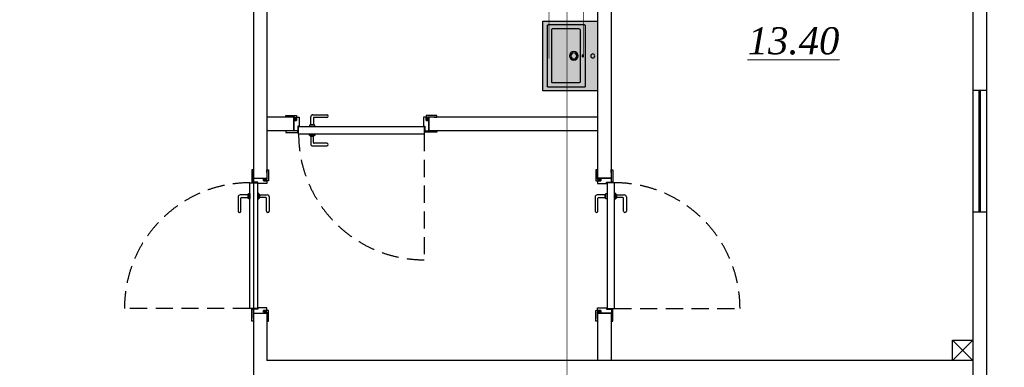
# Model space of a CAD drawing. Extents: x 4114239 to 5838486, y 780458 to 1383318.
# Tile 185 of 231: x 4486784 to 4494078, y 1316445 to 1319016. Entities that reach past the tile are written whole.
import ezdxf

# ---------------------------------------------------------------- set-up
doc = ezdxf.new("R2010")
doc.units = 0
doc.header["$MEASUREMENT"] = 0
doc.linetypes.add('Beruniy Xref$0$DASHED', pattern=[19.05, 12.7, -6.35])
doc.layers.add('.', color=7, linetype='Continuous', lineweight=15)
doc.layers.add('Основные', color=160, linetype='Continuous', lineweight=40)
doc.layers.add('сан.техника', color=146, linetype='Continuous')
doc.styles.add('TIEMS', font='times.ttf')
doc.styles.add('ГОСТ 250', font='isocpeui.ttf', dxfattribs={"height": 300})

# ---------------------------------------------------------------- blocks, each defined once
blk = doc.blocks.new('fffffffffffffffffffffffffffddddddddfz')
at = {"color": 0}
blk.add_lwpolyline([(3133299.4, 2648111.9), (3133449.4, 2648111.9), (3133449.4, 2647961.9), (3133299.4, 2647961.9)], close=True, dxfattribs=at)
for points in [[(3133449.4, 2648111.9), (3133299.4, 2647961.9)], [(3133449.4, 2647961.9), (3133299.4, 2648111.9)]]:
    blk.add_lwpolyline(points, dxfattribs=at)
blk = doc.blocks.new('fgdsgsfdgsdd')
at = {"layer": '.', "linetype": 'ByBlock', "lineweight": 25, "true_color": 0xffffff}
h = blk.add_hatch(color=7, dxfattribs=at)
h.dxf.hatch_style = 1
h.paths.add_polyline_path([(0, 257.8), (-404.8, 257.8, 0.414214), (-406.5, 256.1), (-406.5, -256.1, 0.414214), (-404.8, -257.8), (0, -257.8)])
at = {"layer": 'сан.техника'}
for p, q in [((-372.4, -225.8), (-372.4, 222.6)), ((-372.4, -225.8), (-372.4, 222.6)), ((-97, 228.6), (-366.4, 228.6)), ((-97, 228.6), (-366.4, 228.6)), ((-91.1, -225.8), (-91.1, 222.6)), ((-91.1, -225.8), (-91.1, 222.6)), ((-341.7, -195.1), (-341.7, 191.9)), ((-341.7, -195.1), (-341.7, 191.9)), ((-135.4, 197.9), (-335.7, 197.9)), ((-135.4, 197.9), (-335.7, 197.9)), ((-129.4, -195.1), (-129.4, 191.9)), ((-129.4, -195.1), (-129.4, 191.9)), ((-135.4, -201.1), (-335.7, -201.1)), ((-135.4, -201.1), (-335.7, -201.1)), ((-97, -231.8), (-366.4, -231.8)), ((-97, -231.8), (-366.4, -231.8))]:
    blk.add_line(p, q, dxfattribs=at)
blk.add_lwpolyline([(0, -257.8), (0, 257.8), (-404.8, 257.8, 0.414214), (-406.5, 256.1), (-406.5, -256.1, 0.414214), (-404.8, -257.8)], format="xyb", close=True, dxfattribs=at)
for centre, radius in [((-176.3, -1.6), 32), ((-176.3, -1.6), 32), ((-176.3, -1.6), 22.2), ((-176.3, -1.6), 22.2), ((-35.6, -1.6), 14.9), ((-35.6, -1.6), 14.9)]:
    blk.add_circle(centre, radius, dxfattribs=at)
for centre, start, end in [((-366.4, 222.6), 90, 180), ((-366.4, 222.6), 90, 180), ((-97, 222.6), 0, 90), ((-97, 222.6), 0, 90), ((-335.7, 191.9), 90, 180), ((-335.7, 191.9), 90, 180), ((-135.4, 191.9), 0, 90), ((-135.4, 191.9), 0, 90), ((-335.7, -195.1), 180, 270), ((-335.7, -195.1), 180, 270), ((-135.4, -195.1), 270, 0), ((-135.4, -195.1), 270, 0), ((-366.4, -225.8), 180, 270), ((-366.4, -225.8), 180, 270), ((-97, -225.8), 270, 0), ((-97, -225.8), 270, 0)]:
    blk.add_arc(centre, 5.97, start, end, dxfattribs=at)
at = {"layer": 'сан.техника', "extrusion": (2.66779e-39, -9.6997e-41, -1)}
blk.add_ellipse((-109.1, -1.6), major_axis=(0, -10.5), ratio=0.321168, dxfattribs=at)
blk.add_ellipse((-109.1, -1.6), major_axis=(0, -10.5), ratio=0.321168, dxfattribs=at)
blk = doc.blocks.new('*U1891')
at = {"color": 0, "linetype": 'Beruniy Xref$0$DASHED'}
blk.add_line((-193.5, 2.5), (-193.5, 95.5), dxfattribs=at)
at = {"color": 0}
for p, q in [((-111, 11.3), (-121.5, 11.3)), ((-121.5, 9.3), (-112, 9.3)), ((-111.5, 8.8), (-111.5, 4.1)), ((-109.5, 4.1), (-109.5, 9.8)), ((-197, 0), (-197, -10)), ((-197, 0), (-197, -10)), ((-112.5, 2.5), (-112.5, 3.5)), ((-112.5, 3.5), (-108.5, 3.5)), ((-108.5, 2.5), (-112.5, 2.5)), ((-112, 3.6), (-112, 3.5)), ((-109.5, 4.1), (-111.5, 4.1)), ((-109, 3.5), (-109, 3.6)), ((-108.5, 3.5), (-108.5, 2.5)), ((-97, 0), (-97, -10)), ((-97, 0), (-97, -10)), ((-112.5, -3), (-112.5, -4)), ((-112.5, -4), (-108.5, -4)), ((-112, -4.1), (-112, -4)), ((-111.5, -9.3), (-111.5, -4.6)), ((-109.5, -4.6), (-111.5, -4.6)), ((-109.5, -4.6), (-109.5, -10.3)), ((-109, -4), (-109, -4.1)), ((-108.5, -4), (-108.5, -3)), ((-121.5, -9.8), (-112, -9.8)), ((-111, -11.8), (-121.5, -11.8))]:
    blk.add_line(p, q, dxfattribs=at)
for points in [[(-194, 0.2), (-196.2, 0.2), (-196.2, 0.2), (-201, 0.2), (-201, 0), (-203, 0), (-203, 0), (-203, 1.2), (-194, 1.2)], [(-100, 0.2), (-97.8, 0.2), (-97.8, 0.2), (-93, 0.2), (-93, 0), (-91, 0), (-91, 0), (-91, 1.2), (-100, 1.2)]]:
    blk.add_lwpolyline(points, close=True, dxfattribs=at)
for points in [[(-195, 0.2), (-195, 0.2), (-196.2, 0.2), (-196.2, 0.2), (-197, 0.2), (-197, -10), (-196.2, -10), (-196.2, -7.6), (-195, -7.6), (-195, -10), (-193, -10), (-193, -3.3), (-193.85, -3.3, -0.414214), (-194, -3.15), (-194, 0.2)], [(-99, 0.2), (-99, 0.2), (-97.8, 0.2), (-97.8, 0.2), (-97, 0.2), (-97, -10), (-97.8, -10), (-97.8, -7.6), (-99, -7.6), (-99, -10), (-101, -10), (-101, -3.3), (-100.15, -3.3, 0.414214), (-100, -3.15), (-100, 0.2)]]:
    blk.add_lwpolyline(points, format="xyb", close=True, dxfattribs=at)
for points in [[(-193.5, -3), (-193.5, 2.5), (-100.5, 2.5), (-100.5, -3), (-193.5, -3)], [(-195, -7.6), (-196.2, -7.6), (-196.2, -10.2), (-201, -10.2), (-201, -10), (-203, -10), (-203, -10), (-203, -11.2), (-195, -11.2), (-195, -7.6)], [(-99, -7.6), (-97.8, -7.6), (-97.8, -10.2), (-93, -10.2), (-93, -10), (-91, -10), (-91, -10), (-91, -11.2), (-99, -11.2), (-99, -7.6)]]:
    blk.add_lwpolyline(points, dxfattribs=at)
at = {"color": 0, "linetype": 'Beruniy Xref$0$DASHED'}
blk.add_arc((-193.5, 2.5), 93, 0, 90, dxfattribs=at)
at = {"color": 0}
for centre, radius, start, end in [((-121.5, 10.3), 1, 90, 270), ((-112, 8.8), 0.5, 0, 90), ((-111, 9.8), 1.5, 0, 90), ((-111.5, 3.6), 0.5, 90, 180), ((-109.5, 3.6), 0.5, 0, 90), ((-111.5, -4.1), 0.5, 180, 270), ((-109.5, -4.1), 0.5, 270, 0), ((-121.5, -10.8), 1, 90, 270), ((-112, -9.3), 0.5, 270, 0), ((-111, -10.3), 1.5, 270, 0)]:
    blk.add_arc(centre, radius, start, end, dxfattribs=at)
blk = doc.blocks.new('*U1892')
at = {"color": 0, "linetype": 'Beruniy Xref$0$DASHED'}
blk.add_line((193.5, 2.5), (193.5, 95.5), dxfattribs=at)
at = {"color": 0}
for p, q in [((109.5, 4.1), (109.5, 9.8)), ((111, 11.3), (121.5, 11.3)), ((111.5, 8.8), (111.5, 4.1)), ((121.5, 9.3), (112, 9.3)), ((97, 0), (97, -10)), ((97, 0), (97, -10)), ((112.5, 3.5), (108.5, 3.5)), ((108.5, 3.5), (108.5, 2.5)), ((108.5, 2.5), (112.5, 2.5)), ((109, 3.5), (109, 3.6)), ((109.5, 4.1), (111.5, 4.1)), ((112, 3.6), (112, 3.5)), ((112.5, 2.5), (112.5, 3.5)), ((197, 0), (197, -10)), ((197, 0), (197, -10)), ((108.5, -4), (108.5, -3)), ((112.5, -4), (108.5, -4)), ((109, -4), (109, -4.1)), ((109.5, -4.6), (109.5, -10.3)), ((109.5, -4.6), (111.5, -4.6)), ((111.5, -9.3), (111.5, -4.6)), ((112, -4.1), (112, -4)), ((112.5, -3), (112.5, -4)), ((111, -11.8), (121.5, -11.8)), ((121.5, -9.8), (112, -9.8))]:
    blk.add_line(p, q, dxfattribs=at)
for points in [[(100, 0.2), (97.8, 0.2), (97.8, 0.2), (93, 0.2), (93, 0), (91, 0), (91, 0), (91, 1.2), (100, 1.2)], [(194, 0.2), (196.2, 0.2), (196.2, 0.2), (201, 0.2), (201, 0), (203, 0), (203, 0), (203, 1.2), (194, 1.2)]]:
    blk.add_lwpolyline(points, close=True, dxfattribs=at)
for points in [[(99, 0.2), (99, 0.2), (97.8, 0.2), (97.8, 0.2), (97, 0.2), (97, -10), (97.8, -10), (97.8, -7.6), (99, -7.6), (99, -10), (101, -10), (101, -3.3), (100.15, -3.3, -0.414214), (100, -3.15), (100, 0.2)], [(195, 0.2), (195, 0.2), (196.2, 0.2), (196.2, 0.2), (197, 0.2), (197, -10), (196.2, -10), (196.2, -7.6), (195, -7.6), (195, -10), (193, -10), (193, -3.3), (193.85, -3.3, 0.414214), (194, -3.15), (194, 0.2)]]:
    blk.add_lwpolyline(points, format="xyb", close=True, dxfattribs=at)
for points in [[(193.5, -3), (193.5, 2.5), (100.5, 2.5), (100.5, -3), (193.5, -3)], [(99, -7.6), (97.8, -7.6), (97.8, -10.2), (93, -10.2), (93, -10), (91, -10), (91, -10), (91, -11.2), (99, -11.2), (99, -7.6)], [(195, -7.6), (196.2, -7.6), (196.2, -10.2), (201, -10.2), (201, -10), (203, -10), (203, -10), (203, -11.2), (195, -11.2), (195, -7.6)]]:
    blk.add_lwpolyline(points, dxfattribs=at)
at = {"color": 0, "linetype": 'Beruniy Xref$0$DASHED'}
blk.add_arc((193.5, 2.5), 93, 90, 180, dxfattribs=at)
at = {"color": 0}
for centre, radius, start, end in [((111, 9.8), 1.5, 90, 180), ((112, 8.8), 0.5, 90, 180), ((121.5, 10.3), 1, 270, 90), ((109.5, 3.6), 0.5, 90, 180), ((111.5, 3.6), 0.5, 0, 90), ((109.5, -4.1), 0.5, 180, 270), ((111.5, -4.1), 0.5, 270, 0), ((111, -10.3), 1.5, 180, 270), ((112, -9.3), 0.5, 180, 270), ((121.5, -10.8), 1, 270, 90)]:
    blk.add_arc(centre, radius, start, end, dxfattribs=at)
blk = doc.blocks.new('fgfgfggggggggggggggggggdffx')
at = {"color": 0}
for points in [[(3169449.1, 2635249.4), (3169549.2, 2635249.4)], [(3169449.1, 2634349.4), (3169549.3, 2634349.4)]]:
    blk.add_lwpolyline(points, dxfattribs=at)
at = {"color": 5, "const_width": 20}
blk.add_lwpolyline([(3169499.2, 2634349.4), (3169499.2, 2635249.4)], dxfattribs=at)

msp = doc.modelspace()

# ---------------------------------------------------------------- linework, layer by layer
at = {"color": 0}
for points in [[(4485908.7836, 1306894.9852), (4457596.0948, 1306894.9852), (4457596.0948, 1323094.9852), (4493946.3235, 1323094.9852), (4493945.1545, 1314794.9827)], [(4485908.7742, 1306994.9852), (4457696.0948, 1306994.9852), (4457696.0948, 1322994.9852), (4493846.3094, 1322994.9852), (4493845.3111, 1314794.9827)], [(4488515.2091, 1322994.9852), (4488515.2091, 1317844.9814)], [(4488615.2091, 1322994.9852), (4488615.2091, 1317844.9939)], [(4491065.301, 1322994.9852), (4491065.301, 1317844.9852)], [(4491165.301, 1322994.9852), (4491165.301, 1317844.9852)], [(4488815.301, 1318294.9852), (4488615.301, 1318294.9852)], [(4488815.301, 1318294.9852), (4488815.301, 1318194.9852)], [(4491065.301, 1318294.9852), (4489815.301, 1318294.9852)], [(4489815.301, 1318294.9852), (4489815.301, 1318194.9852)], [(4488815.301, 1318194.9852), (4488615.301, 1318194.9852)], [(4491065.301, 1318194.9852), (4489815.301, 1318194.9852)], [(4491065.301, 1318094.9852), (4491065.301, 1317844.9852)], [(4493845.3094, 1318094.9852), (4493845.3094, 1316594.9852)], [(4491065.301, 1317844.9852), (4491165.301, 1317844.9852)], [(4488515.2091, 1316844.9815), (4488515.2091, 1316394.9852)], [(4488615.2091, 1316844.994), (4488615.2091, 1316494.9852)], [(4491065.301, 1316844.9852), (4491065.301, 1316494.9852)], [(4491065.301, 1316844.9852), (4491065.301, 1316494.9852)], [(4491065.301, 1316844.9852), (4491165.301, 1316844.9852)], [(4491165.301, 1316844.9852), (4491165.301, 1316494.9852)], [(4493845.4013, 1316494.9852), (4488615.2091, 1316494.9852)]]:
    msp.add_lwpolyline(points, dxfattribs=at)
msp.add_lwpolyline([(4457696.0948, 1322994.9852), (4488515.2091, 1322994.9852), (4488515.2091, 1306994.9852), (4457696.0948, 1306994.9852)], close=True, dxfattribs=at)
at = {"color": 3, "const_width": 5}
msp.add_lwpolyline([(4490959.5996, 1318748.224), (4490959.5996, 1322799.7639)], dxfattribs=at)
at = {"color": 5, "const_width": 5}
msp.add_lwpolyline([(4493633.2727, 1316244.1282), (4490838.6876, 1316244.1282), (4490838.6876, 1322678.5033), (4492960.8849, 1322678.5033)], dxfattribs=at)
at = {"color": 1, "const_width": 5}
msp.add_lwpolyline([(4490705.243, 1322549.4907), (4490705.243, 1318729.2128)], dxfattribs=at)

# ---------------------------------------------------------------- block references
at = {"color": 1, "linetype": 'ByBlock', "xscale": -1, "rotation": 180}
msp.add_blockref('fgdsgsfdgsdd', (4491065.301, 1318746.6236), dxfattribs=at)
at = {"color": 0, "rotation": 359.9839919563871}
msp.add_blockref('fgfgfggggggggggggggggggdffx', (1323660.8999, -1315868.7374), dxfattribs=at)
at = {"color": 216, "lineweight": 30, "xscale": 9.999998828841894, "yscale": 9.999998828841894, "zscale": 9.999998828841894}
for name, p, rotation in [('*U1891', (4487845.3074, 1318194.8608), 180.0071619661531), ('*U1891', (4488514.9566, 1318814.9812), 90.00716196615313), ('*U1892', (4491165.0485, 1318815.0038), 270.0071619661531)]:
    msp.add_blockref(name, p, dxfattribs=dict(at, rotation=rotation))
at = {"color": 0}
msp.add_blockref('fffffffffffffffffffffffffffddddddddfz', (1360395.8955, -1331466.8725), dxfattribs=at)

# ---------------------------------------------------------------- texts
at = {"lineweight": 0, "ltscale": 100, "insert": (4492516.6247, 1318858.048), "char_height": 200, "attachment_point": 5, "style": 'TIEMS'}
msp.add_mtext('\\A1;{\\fTimes New Roman|b0|i1|c204|p18;\\L13.40}', dxfattribs=at)
at = {"layer": 'Основные', "color": 0, "insert": (4311639.514, 1322203.1881), "char_height": 351, "width": 18425.165916, "attachment_point": 1, "style": 'ГОСТ 250'}
msp.add_mtext('\\pi1037; Гипохлорит получают, пропуская газообразный хлор через раствор гидроксида натрия в строго контролируемых условиях. Для повышения стабильности препарата при хранении часть не прореагировавшей щелочи оставляют в дезинфицирующем средстве, поэтому получаемый раствор препарата характеризуется очень высоком значением pH - около 12.\\PДаже при соблюдении благоприятных условий хранения (в темном месте при пониженной температуре) гипохлорит медленно разлагается, теряя часть хлора и образуя кислород. Однако значение pH при этом остается высоким.  В летние месяцы рекомендуется хранить раствор гипохлорита натрия в темном контейнере не дольше одного месяца при максимально низкой температуре.\\P{\\LНикогда не добавляйте кислоту непосредственно к раствору гипохлорита, так как это приведет к образованию ядовитого газообразного хлора.\\P\\pi0;ВНИМАНИЕ: ВСЕГДА вносите химический агент в воду. НИКОГДА не добавляйте воду к химическим агентам во избежание несчастных случаев.\\P}   Необходимая для коррекции pH кислота должна подаваться в бассейн постепенно. В случае использования хлористоводородной (соляной) кислоты ее необходимо разбавить перед добавлением в бассейн.  Это можно сделать, например, в ведре или канистре, добавив к воде из бассейна соляную кислоту (конкретные концентрации, объемы и дозировки должны присутствовать в инструкции по применению, предоставляемой производителем).\\P\\pi1037;При применении сухого препарата для понижения pH (гидросульфата натрия) его необходимо предварительно растворить в воде. Вне зависимости от того, какой препарат вы используете (жидкий или твердый), старайтесь как можно более равномерно распределять в бассейне приготовленный раствор понижающего pH реагента. \\PГипохлорит кальция  является более стабильным аналогом гипохлорита натрия. Коммерчески доступны препараты в форме гранул или таблеток с содержанием доступного хлора вплоть до 65%, что выше, чем в случае гипохлорита натрия.\\PГипохлорит кальция растворяют в воде и подают в циркуляционную систему автоматически.  Постоянное использование гипохлорита приводит к увеличению уровня кальция в воде. Это является безусловным достоинством препарата в регионах с мягкой водой. В таких условиях в бассейнах часто наблюдается «растворение» цемента между керамическими плитками из-за того, что вода испытывает «нехватку кальция», и ей требуются источники кальция для компенсации его уровня. В этом случае гипохлорит кальция выполняет сразу две функции: дезинфицирует воду и помогает устранить нехватку кальция.', dxfattribs=at)

doc.saveas('drawing.dxf')
